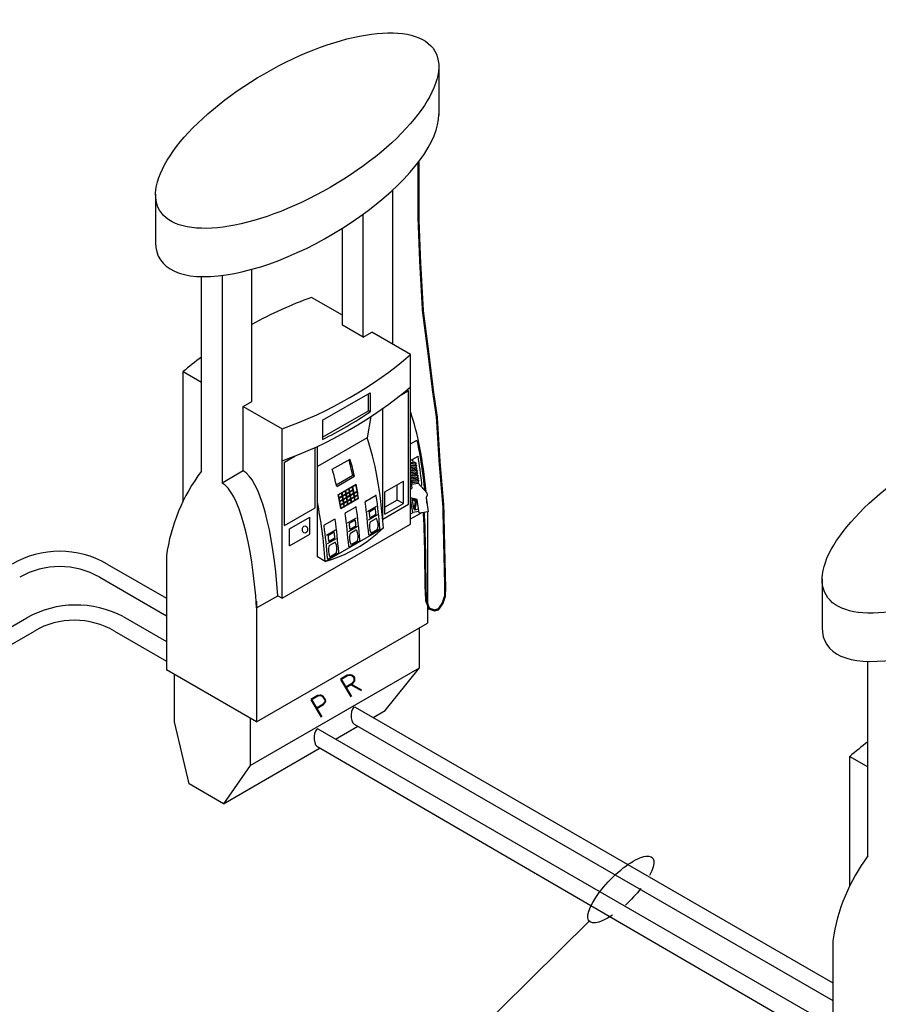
# Model space of a CAD drawing. Extents: x -15886 to -11493, y 1975 to 5059.
# Tile 45 of 47: x -12679 to -12293, y 3336 to 3779. Entities that reach past the tile are written whole.
import ezdxf

# ---------------------------------------------------------------- set-up
doc = ezdxf.new("R2010")
doc.units = 0
doc.header["$MEASUREMENT"] = 0
doc.header["$PDSIZE"] = 1
for name, color, linetype in [('DISPENSER', 3, 'CONTINUOUS'), ('PIPING-PRODUCT-PREMIUM', 5, 'CONTINUOUS'), ('PIPING-PRODUCT-REGULAR', 4, 'CONTINUOUS'), ('TEXT', 3, 'CONTINUOUS')]:
    doc.layers.add(name, color=color, linetype=linetype)
doc.styles.add('SIMPLEX', font='simplex')

msp = doc.modelspace()

# ---------------------------------------------------------------- linework, layer by layer
at = {"layer": 'DISPENSER'}
for p, q in [((-12490.69, 3757.85, 0), (-12490.69, 3735.75, 0)), ((-12511.29, 3632.55, 0), (-12511.29, 3702.15, 0)), ((-12618.12, 3700.12, 0), (-12618.12, 3678.38, 0)), ((-12524.69, 3635.82, 0), (-12524.69, 3691.15, 0)), ((-12534.03, 3641.21, 0), (-12534.03, 3684.83, 0)), ((-12574.77, 3606.91, 0), (-12574.77, 3666.38, 0)), ((-12597.52, 3575.51, 0), (-12597.52, 3663.09, 0)), ((-12588.18, 3663.61, 0), (-12588.18, 3570.11, 0)), ((-12534.03, 3645.69, 0), (-12547.9, 3653.69, 0)), ((-12524.69, 3635.82, 0), (-12534.03, 3641.21, 0)), ((-12524.69, 3635.82, 0), (-12520.82, 3638.06, 0)), ((-12503.33, 3627.96, 0), (-12520.82, 3638.06, 0)), ((-12503.33, 3551.69, 0), (-12503.33, 3627.96, 0)), ((-12605.73, 3620.3, 0), (-12597.52, 3615.56, 0)), ((-12605.73, 3562.09, 0), (-12605.73, 3620.3, 0)), ((-12578.65, 3604.67, 0), (-12574.77, 3606.91, 0)), ((-12578.65, 3575.62, 0), (-12578.65, 3604.67, 0)), ((-12578.65, 3604.67, 0), (-12561.16, 3594.57, 0)), ((-12515.88, 3553.97, 0), (-12515.88, 3603.76, 0)), ((-12521.2, 3600.12, 0), (-12522.93, 3590.59, 0)), ((-12561.16, 3518.31, 0), (-12561.16, 3594.57, 0)), ((-12522.93, 3590.59, 0), (-12545.32, 3577.66, 0)), ((-12545.32, 3536.98, 0), (-12545.32, 3586.64, 0)), ((-12578.65, 3575.62, 0), (-12588.18, 3570.11, 0)), ((-12522.75, 3557.39, 0), (-12518.7, 3559.73, 0)), ((-12531.75, 3552.19, 0), (-12527.7, 3554.53, 0)), ((-12522.33, 3553.61, 0), (-12518.28, 3555.95, 0)), ((-12495.8, 3557.18, 0), (-12495.8, 3507.09, 0)), ((-12561.16, 3518.31, 0), (-12503.33, 3551.69, 0)), ((-12541.75, 3534.92, 0), (-12515.6, 3550.02, 0)), ((-12531.33, 3548.41, 0), (-12527.28, 3550.75, 0)), ((-12541.25, 3546.71, 0), (-12537.2, 3549.05, 0)), ((-12540.83, 3542.93, 0), (-12536.78, 3545.26, 0)), ((-12613.26, 3537.38, 0), (-12613.26, 3486.12, 0)), ((-12541.75, 3534.92, 0), (-12545.32, 3536.98, 0)), ((-12318.12, 3526.91, 0), (-12318.12, 3505.18, 0)), ((-12572.69, 3513.96, 0), (-12563.16, 3519.46, 0)), ((-12563.16, 3519.46, 0), (-12561.16, 3518.31, 0)), ((-12572.69, 3517.02, 0), (-12572.69, 3462.7, 0)), ((-12572.69, 3462.7, 0), (-12495.8, 3507.09, 0)), ((-12297.52, 3402.3, 0), (-12297.52, 3489.88, 0)), ((-12572.69, 3462.7, 0), (-12613.26, 3486.12, 0)), ((-12305.73, 3447.1, 0), (-12297.52, 3442.36, 0)), ((-12305.73, 3388.88, 0), (-12305.73, 3447.1, 0)), ((-12313.26, 3364.18, 0), (-12313.26, 3312.92, 0))]:
    msp.add_line(p, q, dxfattribs=at)
at = {"layer": 'DISPENSER', "color": 2}
for p, q in [((-12542.96, 3598.4, 0), (-12521.52, 3610.78, 0)), ((-12521.52, 3610.78, 0), (-12521.52, 3602.28, 0)), ((-12508.08, 3609.62, 0), (-12504.33, 3611.79, 0)), ((-12504.33, 3560.65, 0), (-12504.33, 3611.79, 0)), ((-12542.96, 3598.4, 0), (-12542.96, 3589.79, 0)), ((-12546.32, 3558.98, 0), (-12546.32, 3586.18, 0)), ((-12503.33, 3587.81, 0), (-12501, 3589.16, 0)), ((-12560.16, 3579.56, 0), (-12555.4, 3582.31, 0)), ((-12538.6, 3576.36, 0), (-12530.6, 3580.97, 0)), ((-12503.33, 3580.33, 0), (-12500.01, 3582.24, 0)), ((-12560.16, 3550.99, 0), (-12560.16, 3579.56, 0)), ((-12536.62, 3568.58, 0), (-12528.62, 3573.2, 0)), ((-12514.94, 3566.23, 0), (-12506.6, 3571.04, 0)), ((-12506.6, 3560.92, 0), (-12506.6, 3571.04, 0)), ((-12534.78, 3558.71, 0), (-12526.78, 3563.33, 0)), ((-12523.55, 3562.04, 0), (-12519.17, 3564.57, 0)), ((-12514.94, 3556.11, 0), (-12514.94, 3566.23, 0)), ((-12560.16, 3550.99, 0), (-12546.32, 3558.98, 0)), ((-12532.55, 3556.84, 0), (-12528.17, 3559.38, 0)), ((-12515.88, 3553.97, 0), (-12504.33, 3560.65, 0)), ((-12514.94, 3556.11, 0), (-12506.6, 3560.92, 0)), ((-12557.8, 3549.59, 0), (-12548.68, 3554.85, 0)), ((-12548.68, 3547.14, 0), (-12548.68, 3554.85, 0)), ((-12503.33, 3556.31, 0), (-12502.17, 3556.98, 0)), ((-12503.33, 3554, 0), (-12498.51, 3556.78, 0)), ((-12557.8, 3541.88, 0), (-12557.8, 3549.59, 0)), ((-12557.8, 3541.88, 0), (-12548.68, 3547.14, 0)), ((-12521.85, 3546.7, 0), (-12517.47, 3549.23, 0)), ((-12530.85, 3541.5, 0), (-12526.47, 3544.04, 0)), ((-12540.35, 3536.02, 0), (-12535.97, 3538.55, 0)), ((-12499.37, 3487.02, 0), (-12499.37, 3505.03, 0)), ((-12575.61, 3443, 0), (-12499.37, 3487.02, 0)), ((-12514.85, 3467.78, 0), (-12499.37, 3487.02, 0)), ((-12520.25, 3464.66, 0), (-12514.85, 3467.78, 0))]:
    msp.add_line(p, q, dxfattribs=at)
at = {"layer": 'DISPENSER', "color": 7}
for p, q in [((-12522.31, 3602.74, 0), (-12522.31, 3610.32, 0)), ((-12542.96, 3590.82, 0), (-12522.31, 3602.74, 0)), ((-12521.52, 3602.28, 0), (-12522.31, 3602.74, 0)), ((-12500.81, 3579.14, 0), (-12503.33, 3578.77, 0)), ((-12501.29, 3578.43, 0), (-12503.33, 3578.13, 0)), ((-12500.64, 3578.02, 0), (-12503.33, 3577.62, 0)), ((-12501.12, 3577.31, 0), (-12503.33, 3576.98, 0)), ((-12500.48, 3576.9, 0), (-12503.33, 3576.48, 0)), ((-12536.81, 3569.4, 0), (-12529.42, 3573.66, 0)), ((-12528.62, 3573.2, 0), (-12529.42, 3573.66, 0)), ((-12500.96, 3576.19, 0), (-12503.33, 3575.84, 0)), ((-12500.31, 3575.78, 0), (-12503.33, 3575.34, 0)), ((-12500.79, 3575.07, 0), (-12503.33, 3574.7, 0)), ((-12500.15, 3574.67, 0), (-12503.33, 3574.2, 0)), ((-12499.98, 3573.55, 0), (-12503.33, 3573.06, 0)), ((-12499.82, 3572.43, 0), (-12503.33, 3571.92, 0)), ((-12500.63, 3573.96, 0), (-12503.26, 3573.57, 0)), ((-12500.46, 3572.84, 0), (-12503.1, 3572.45, 0)), ((-12532.55, 3566.79, 0), (-12531.17, 3567.58, 0)), ((-12530.95, 3567.71, 0), (-12529.57, 3568.51, 0)), ((-12529.35, 3568.64, 0), (-12527.97, 3569.43, 0)), ((-12509.39, 3562.53, 0), (-12509.39, 3569.43, 0)), ((-12499.66, 3571.31, 0), (-12503.33, 3570.77, 0)), ((-12500.3, 3571.72, 0), (-12502.93, 3571.33, 0)), ((-12535.75, 3564.94, 0), (-12534.37, 3565.73, 0)), ((-12535.5, 3563.63, 0), (-12534.13, 3564.42, 0)), ((-12535.45, 3563.37, 0), (-12532.48, 3565.09, 0)), ((-12534.15, 3565.87, 0), (-12532.77, 3566.66, 0)), ((-12533.9, 3564.56, 0), (-12532.53, 3565.35, 0)), ((-12533.61, 3562.98, 0), (-12532.24, 3563.77, 0)), ((-12533.57, 3562.72, 0), (-12532.2, 3563.51, 0)), ((-12532.3, 3565.48, 0), (-12530.93, 3566.27, 0)), ((-12532.25, 3565.22, 0), (-12530.88, 3566.01, 0)), ((-12532.01, 3563.91, 0), (-12530.64, 3564.7, 0)), ((-12531.97, 3563.65, 0), (-12530.6, 3564.44, 0)), ((-12531.74, 3562.33, 0), (-12530.37, 3563.12, 0)), ((-12530.7, 3566.4, 0), (-12529.33, 3567.19, 0)), ((-12530.65, 3566.14, 0), (-12529.28, 3566.93, 0)), ((-12530.41, 3564.83, 0), (-12529.04, 3565.62, 0)), ((-12530.37, 3564.57, 0), (-12529, 3565.36, 0)), ((-12530.14, 3563.26, 0), (-12528.77, 3564.05, 0)), ((-12530.1, 3562.99, 0), (-12528.73, 3563.78, 0)), ((-12528.81, 3565.76, 0), (-12527.44, 3566.55, 0)), ((-12528.77, 3565.49, 0), (-12527.4, 3566.28, 0)), ((-12528.54, 3564.18, 0), (-12527.17, 3564.97, 0)), ((-12528.5, 3563.92, 0), (-12527.13, 3564.71, 0)), ((-12528.29, 3562.6, 0), (-12526.92, 3563.39, 0)), ((-12535.21, 3562.06, 0), (-12533.84, 3562.85, 0)), ((-12535.17, 3561.8, 0), (-12533.8, 3562.59, 0)), ((-12534.94, 3560.49, 0), (-12533.57, 3561.28, 0)), ((-12534.9, 3560.22, 0), (-12533.53, 3561.01, 0)), ((-12534.69, 3558.91, 0), (-12533.32, 3559.7, 0)), ((-12533.34, 3561.41, 0), (-12531.97, 3562.2, 0)), ((-12533.3, 3561.15, 0), (-12531.93, 3561.94, 0)), ((-12533.09, 3559.83, 0), (-12531.72, 3560.62, 0)), ((-12531.7, 3562.07, 0), (-12530.33, 3562.86, 0)), ((-12531.49, 3560.76, 0), (-12530.12, 3561.55, 0)), ((-12529.89, 3561.68, 0), (-12528.52, 3562.47, 0)), ((-12509.39, 3562.53, 0), (-12514.94, 3559.33, 0)), ((-12506.6, 3560.92, 0), (-12509.39, 3562.53, 0))]:
    msp.add_line(p, q, dxfattribs=at)
at = {"layer": 'DISPENSER', "color": 1}
for p, q in [((-12501.45, 3579.54, 0), (-12503.33, 3579.27, 0)), ((-12501.45, 3579.54, 0), (-12503.33, 3579.27, 0)), ((-12502.52, 3580.79, 0), (-12502.32, 3579.42, 0)), ((-12501.45, 3579.54, 0), (-12500.81, 3579.14, 0)), ((-12500.81, 3579.14, 0), (-12501.29, 3578.43, 0)), ((-12501.29, 3578.43, 0), (-12500.64, 3578.02, 0)), ((-12500.64, 3578.02, 0), (-12501.12, 3577.31, 0)), ((-12501.12, 3577.31, 0), (-12500.48, 3576.9, 0)), ((-12500.48, 3576.9, 0), (-12500.96, 3576.19, 0)), ((-12503.33, 3573.62, 0), (-12503.26, 3573.57, 0)), ((-12503.26, 3573.57, 0), (-12503.33, 3573.49, 0)), ((-12503.33, 3572.64, 0), (-12503.1, 3572.45, 0)), ((-12503.1, 3572.45, 0), (-12503.33, 3572.19, 0)), ((-12500.96, 3576.19, 0), (-12500.31, 3575.78, 0)), ((-12500.31, 3575.78, 0), (-12500.79, 3575.07, 0)), ((-12500.79, 3575.07, 0), (-12500.15, 3574.67, 0)), ((-12500.15, 3574.67, 0), (-12500.63, 3573.96, 0)), ((-12500.63, 3573.96, 0), (-12499.98, 3573.55, 0)), ((-12499.98, 3573.55, 0), (-12500.46, 3572.84, 0)), ((-12500.46, 3572.84, 0), (-12499.82, 3572.43, 0)), ((-12499.82, 3572.43, 0), (-12500.3, 3571.72, 0)), ((-12503.33, 3571.65, 0), (-12502.93, 3571.33, 0)), ((-12502.93, 3571.33, 0), (-12503.33, 3570.88, 0)), ((-12503.33, 3570.67, 0), (-12502.77, 3570.22, 0)), ((-12500.14, 3570.6, 0), (-12502.77, 3570.22, 0)), ((-12502.77, 3570.22, 0), (-12502.69, 3569.66, 0)), ((-12500.3, 3571.72, 0), (-12499.66, 3571.31, 0)), ((-12499.66, 3571.31, 0), (-12500.14, 3570.6, 0)), ((-12500.14, 3570.6, 0), (-12500.05, 3570.04, 0))]:
    msp.add_line(p, q, dxfattribs=at)
at = {"layer": 'DISPENSER', "const_width": 1, "elevation": 0}
msp.add_lwpolyline([(-12499.82, 3714.67), (-12499.82, 3689.57), (-12499.07, 3669.99), (-12497.81, 3647.49), (-12495.31, 3628.32), (-12493.23, 3611.23), (-12491.56, 3599.98), (-12490.31, 3579.56), (-12488.64, 3559.98), (-12488.22, 3541.23), (-12487.8, 3523.73), (-12487.89, 3519.29), (-12488.98, 3516.04), (-12490.9, 3513.28), (-12492.63, 3512.83), (-12495.02, 3513.67), (-12496.33, 3517.1), (-12496.6, 3521.81), (-12496.63, 3527.53), (-12496.79, 3532.5), (-12496.79, 3538.51), (-12496.91, 3542.59), (-12497.03, 3546.8), (-12497.15, 3551.84), (-12497.47, 3556.93)], dxfattribs=at)
at = {"layer": 'DISPENSER', "color": 2, "elevation": 0}
for points in [[(-12535.88, 3565.01), (-12527.88, 3569.63)], [(-12575.61, 3464.39), (-12575.61, 3443), (-12587.52, 3425.82), (-12603.01, 3434.76), (-12609.69, 3462.68), (-12609.69, 3484.06)], [(-12537.13, 3454.91), (-12527.13, 3460.69)], [(-12587.52, 3425.82), (-12544.01, 3450.94)]]:
    msp.add_lwpolyline(points, dxfattribs=at)
at = {"layer": 'DISPENSER', "color": 7, "elevation": 0}
for points in [[(-12530.93, 3566.27, 0.001855), (-12531.17, 3567.58)], [(-12530.7, 3566.4, 0.001852), (-12530.95, 3567.71)], [(-12529.33, 3567.19, 0.001855), (-12529.57, 3568.51)], [(-12528.81, 3565.76, 0.004071), (-12529.35, 3568.64, 0.004071)], [(-12527.44, 3566.55), (-12527.44, 3566.55, 0.004293), (-12527.97, 3569.43)], [(-12535.5, 3563.63, 0.001852), (-12535.75, 3564.94)], [(-12535.21, 3562.06, 0.00185), (-12535.45, 3563.37, 0.00185)], [(-12534.13, 3564.42, 0.001855), (-12534.37, 3565.73)], [(-12533.9, 3564.56, 0.001852), (-12534.15, 3565.87)], [(-12533.84, 3562.85, 0.001853), (-12534.08, 3564.16)], [(-12533.61, 3562.98, 0.00185), (-12533.85, 3564.3)], [(-12532.53, 3565.35, 0.001855), (-12532.77, 3566.66)], [(-12532.3, 3565.48, 0.001852), (-12532.55, 3566.79)], [(-12532.24, 3563.77, 0.001853), (-12532.48, 3565.09)], [(-12532.01, 3563.91, 0.00185), (-12532.25, 3565.22)], [(-12531.97, 3562.2, 0.001852), (-12532.2, 3563.51)], [(-12531.74, 3562.33, 0.001849), (-12531.97, 3563.65)], [(-12530.64, 3564.7, 0.001853), (-12530.88, 3566.01)], [(-12530.41, 3564.83, 0.00185), (-12530.65, 3566.14)], [(-12530.37, 3563.12, 0.001852), (-12530.6, 3564.44, 0.001852)], [(-12530.14, 3563.26, 0.001849), (-12530.37, 3564.57, 0.001849)], [(-12529.04, 3565.62, 0.001853), (-12529.28, 3566.93)], [(-12528.77, 3564.05, 0.001852), (-12529, 3565.36, 0.001852)], [(-12528.54, 3564.18, 0.001849), (-12528.77, 3565.49, 0.001849)], [(-12528.52, 3562.47, 0.001851), (-12528.73, 3563.78, 0.001851)], [(-12528.29, 3562.6, 0.001848), (-12528.5, 3563.92, 0.001848)], [(-12527.17, 3564.97), (-12527.17, 3564.97, 0.001822), (-12527.4, 3566.28)], [(-12526.92, 3563.39), (-12526.92, 3563.39, 0.001749), (-12527.13, 3564.71)], [(-12534.94, 3560.49, 0.001849), (-12535.17, 3561.8, 0.001849)], [(-12534.69, 3558.91, 0.001848), (-12534.9, 3560.22)], [(-12533.57, 3561.28, 0.001852), (-12533.8, 3562.59, 0.001852)], [(-12533.34, 3561.41, 0.001849), (-12533.57, 3562.72)], [(-12533.32, 3559.7, 0.001851), (-12533.53, 3561.01)], [(-12533.09, 3559.83, 0.001848), (-12533.3, 3561.15)], [(-12531.72, 3560.62, 0.001851), (-12531.93, 3561.94)], [(-12531.49, 3560.76, 0.001848), (-12531.7, 3562.07)], [(-12530.12, 3561.55, 0.001851), (-12530.33, 3562.86)], [(-12529.89, 3561.68, 0.001848), (-12530.1, 3562.99)]]:
    msp.add_lwpolyline(points, format="xyb", dxfattribs=at)
at = {"layer": 'DISPENSER', "elevation": 0}
for points in [[(-12503.33, 3567.26), (-12502.7, 3568.05), (-12502.93, 3569.62), (-12499.92, 3570.06), (-12496.08, 3565.83), (-12495.91, 3564.65), (-12496.38, 3563.64), (-12495.44, 3557.23), (-12499.5, 3556.64), (-12500.4, 3562.76), (-12503.33, 3563.57)], [(-12499.61, 3557.36), (-12502.42, 3556.94), (-12503.33, 3563.09)]]:
    msp.add_lwpolyline(points, dxfattribs=at)
for points in [[(-12499.76, 3558.44), (-12500.95, 3558.06, -0.46232), (-12501.92, 3558.67), (-12502.61, 3563.37)], [(-12502.25, 3563.27), (-12501.17, 3562.58, -0.243692), (-12500.85, 3561.48), (-12501.45, 3558.08)], [(-12502.52, 3562.85), (-12501.5, 3562.2, -0.226401), (-12501.34, 3561.57), (-12501.88, 3558.52)]]:
    msp.add_lwpolyline(points, format="xyb", dxfattribs=at)
at = {"layer": 'DISPENSER', "color": 1, "elevation": 0}
for points in [[(-12522.02, 3556.76, -0.001985), (-12521.82, 3554.91), (-12521.82, 3554.91, 0.543613), (-12521.44, 3554.72), (-12519.22, 3556.01, 0.297132), (-12518.97, 3556.5), (-12518.97, 3556.5, 0.002001), (-12519.18, 3558.35, 0.539267), (-12519.55, 3558.53), (-12521.77, 3557.25, 0.297833)], [(-12531.02, 3551.57, -0.001985), (-12530.82, 3549.72), (-12530.82, 3549.72, 0.543613), (-12530.44, 3549.53), (-12528.22, 3550.81, 0.297132), (-12527.97, 3551.3), (-12527.97, 3551.3, 0.002001), (-12528.18, 3553.15, 0.539267), (-12528.55, 3553.34), (-12530.77, 3552.06, 0.297833)], [(-12540.52, 3546.08, -0.001985), (-12540.32, 3544.23), (-12540.32, 3544.23, 0.543613), (-12539.94, 3544.04), (-12537.72, 3545.33, 0.297132), (-12537.47, 3545.82), (-12537.47, 3545.82, 0.002001), (-12537.68, 3547.66, 0.539267), (-12538.05, 3547.85), (-12540.27, 3546.57, 0.297833)]]:
    msp.add_lwpolyline(points, format="xyb", close=True, dxfattribs=at)
at = {"layer": 'DISPENSER', "color": 2, "elevation": 0}
for points in [[(-12542.3, 3550.86, -0.305739), (-12542.05, 3551.36), (-12537.67, 3553.89, -0.531751), (-12537.29, 3553.71)], [(-12521.3, 3547.9, 0.441442), (-12520.95, 3547.78), (-12518.47, 3549.22, 0.191447), (-12518.24, 3549.51, 0.189181), (-12518.61, 3554.01, 0.433762), (-12518.96, 3554.12), (-12521.42, 3552.7, 0.195171), (-12521.65, 3552.4, 0.178806), (-12521.3, 3547.9)], [(-12530.3, 3542.7, 0.441442), (-12529.95, 3542.59), (-12527.47, 3544.02, 0.191447), (-12527.24, 3544.31, 0.189181), (-12527.61, 3548.81, 0.433762), (-12527.96, 3548.92), (-12530.42, 3547.5, 0.195171), (-12530.65, 3547.21, 0.178806), (-12530.3, 3542.7)], [(-12539.8, 3537.21, 0.441442), (-12539.45, 3537.1), (-12536.97, 3538.54, 0.191447), (-12536.74, 3538.83, 0.189181), (-12537.11, 3543.33, 0.433762), (-12537.46, 3543.44), (-12539.92, 3542.02, 0.195171), (-12540.15, 3541.72, 0.178806), (-12539.8, 3537.21)]]:
    msp.add_lwpolyline(points, format="xyb", dxfattribs=at)
at = {"layer": 'DISPENSER'}
for centre, radius, start, end in [((-12484.92, 3477.83, 0), 186.8, 109.7038, 118.7516), ((-12484.92, 3477.83, 0), 186.8, 127.0696, 130.2962), ((-12624.14, 3770.43, 0), 186.8, 289.7038, 310.2962), ((-12624.14, 3756, 0), 186.8, 289.7038, 310.2962), ((-12531.75, 3526.04, 0), 82.29, 143.0509, 172.0774), ((-12558.51, 3594.15, 0), 61.55, 285.799, 314.201), ((-12184.92, 3304.62, 0), 186.8, 127.0696, 130.2962), ((-12231.75, 3352.84, 0), 82.29, 143.0509, 172.0774)]:
    msp.add_arc(centre, radius, start, end, dxfattribs=at)
at = {"layer": 'DISPENSER', "color": 2}
for centre, radius, start, end in [((-12626.04, 3757.1, 0), 186.8, 296.4081, 304.0252), ((-12500.75, 3588.72, 0), 0.5, 12.0587, 120), ((-12500.3, 3569.86, 0), 2, 324.0662, 6.3253), ((-12519.04, 3564.36, 0), 0.25, 7.9925, 120), ((-12528.04, 3559.16, 0), 0.25, 7.9925, 120), ((-12523.3, 3561.61, 0), 0.5, 120, 188.0017), ((-12532.3, 3556.41, 0), 0.5, 120, 188.0017), ((-12521.98, 3546.92, 0), 0.25, 184.3797, 300), ((-12517.72, 3549.66, 0), 0.5, 300, 4.3611), ((-12530.98, 3541.72, 0), 0.25, 184.3797, 300), ((-12526.72, 3544.47, 0), 0.5, 300, 4.3611), ((-12536.22, 3538.98, 0), 0.5, 300, 4.3611), ((-12540.48, 3536.24, 0), 0.25, 184.3797, 300)]:
    msp.add_arc(centre, radius, start, end, dxfattribs=at)
at = {"layer": 'DISPENSER'}
for centre in [(-12554.4, 3728.8, 0), (-12254.4, 3555.59, 0)]:
    msp.add_ellipse(centre, major_axis=(-61.98, -35.78), ratio=0.413103, dxfattribs=at)
for centre, major_axis, ratio, start_param, end_param in [((-12554.4, 3707.07, 0), (-61.98, -35.78), 0.413103, 6.043584, 9.196117), ((-12511.34, 3549.96, 0), (-2.11, 65.07), 0.244624, 4.956517, 5.628974), ((-12530.94, 3538.64, 0), (-2.11, 65.07), 0.244624, 4.880239, 5.628974), ((-12578.7, 3511.07, 0), (-2.11, 65.07), 0.244624, 4.833761, 6.148341), ((-12588.23, 3505.57, 0), (-2.11, 65.07), 0.244624, 4.833761, 6.148341), ((-12511.34, 3549.96, 0), (-2.11, 65.07), 0.244624, 4.871248, 4.921949), ((-12511.34, 3549.96, 0), (-2.11, 65.07), 0.244624, 4.871248, 4.921949), ((-12557.1, 3523.54, 0), (-2.11, 65.07), 0.244624, 4.880239, 5.328056), ((-12254.4, 3533.86, 0), (-61.98, -35.78), 0.413103, 6.043584, 9.196117)]:
    msp.add_ellipse(centre, major_axis=major_axis, ratio=ratio, start_param=start_param, end_param=end_param, dxfattribs=at)
at = {"layer": 'DISPENSER', "color": 2}
for centre, start_param, end_param in [((-12540.02, 3533.4, 0), 5.362633, 5.524395), ((-12548.02, 3528.78, 0), 5.362633, 5.524395), ((-12540.02, 3533.4, 0), 5.182346, 5.294844), ((-12548.02, 3528.78, 0), 5.182346, 5.294844), ((-12532.52, 3537.73, 0), 4.889465, 5.126567), ((-12541.52, 3532.54, 0), 4.889465, 5.126567), ((-12537.52, 3534.85, 0), 4.890753, 5.127124), ((-12546.52, 3529.65, 0), 4.890753, 5.127124), ((-12556.02, 3524.17, 0), 4.890753, 5.127124), ((-12551.02, 3527.05, 0), 4.889465, 5.126567)]:
    msp.add_ellipse(centre, major_axis=(-2.11, 65.07), ratio=0.244624, start_param=start_param, end_param=end_param, dxfattribs=at)
at = {"layer": 'DISPENSER', "color": 7}
msp.add_ellipse((-12540.81, 3533.86, 0), major_axis=(-2.11, 65.07), ratio=0.244624, start_param=5.362633, end_param=5.506849, dxfattribs=at)
at = {"layer": 'DISPENSER', "color": 1}
msp.add_ellipse((-12550.91, 3549.25, 0), major_axis=(0, 1.67), ratio=0.698745, dxfattribs=at)
at = {"layer": 'DISPENSER', "color": 2}
msp.add_open_spline([(-12496.97, 3566.81, 0), (-12496.98, 3566.92, 0), (-12496.99, 3567.03, 0), (-12497.56, 3572.94, 0), (-12498.32, 3578.5, 0), (-12499.56, 3585.42, 0), (-12499.9, 3587.15, 0), (-12500.26, 3588.83, 0)], degree=3, knots=[4.9670864, 4.9670864, 4.9670864, 4.9670864, 4.9724958, 4.9724958, 5.2499643, 5.2499643, 5.346627, 5.346627, 5.346627, 5.346627], dxfattribs=at)
msp.add_open_spline([(-12498.31, 3570.08, 0), (-12498.78, 3574.31, 0), (-12499.35, 3578.39, 0), (-12500.01, 3582.24, 0)], degree=3, dxfattribs=at)
at = {"layer": 'DISPENSER'}
for p in [(-12533.18, 3559.63, 0), (-12531.58, 3560.56, 0), (-12529.98, 3561.48, 0), (-12528.38, 3562.4, 0)]:
    msp.add_point(p, dxfattribs=at)
at = {"layer": 'PIPING-PRODUCT-PREMIUM'}
for p, q in [((-12632.75, 3510.12, 0), (-12613.26, 3498.87, 0)), ((-13887.29, 2810.25, 0), (-12676.12, 3509.52, 0)), ((-13883.85, 2804.3, 0), (-12672.69, 3503.56, 0)), ((-12636.59, 3503.51, 0), (-12613.26, 3489.94, 0)), ((-12545.06, 3459.49, 0), (-12313.26, 3325.66, 0)), ((-12545.51, 3451.81, 0), (-12313.26, 3316.74, 0))]:
    msp.add_line(p, q, dxfattribs=at)
for centre, radius, start, end in [((-12653.88, 3469.35, 0), 45.91, 62.5993, 118.9831), ((-12654.69, 3472.39, 0), 36, 59.8188, 120)]:
    msp.add_arc(centre, radius, start, end, dxfattribs=at)
msp.add_ellipse((-12545.06, 3455.59, 0), major_axis=(0, 3.91), ratio=0.45242, start_param=0, end_param=2.887656, dxfattribs=at)
at = {"layer": 'PIPING-PRODUCT-REGULAR'}
for p, q in [((-12639.86, 3533.72, 0), (-12613.26, 3518.36, 0)), ((-12643.3, 3527.76, 0), (-12613.26, 3510.41, 0)), ((-12528.36, 3469.34, 0), (-12313.26, 3345.15, 0)), ((-12528.8, 3461.65, 0), (-12313.26, 3337.21, 0))]:
    msp.add_line(p, q, dxfattribs=at)
for radius in [42.88, 36]:
    msp.add_arc((-12661.3, 3496.58, 0), radius, 60, 120.0027, dxfattribs=at)
msp.add_ellipse((-12528.36, 3465.44, 0), major_axis=(0, 3.91), ratio=0.45242, start_param=0, end_param=2.887656, dxfattribs=at)
at = {"layer": 'TEXT', "linetype": 'Continuous', "elevation": 0}
msp.add_lwpolyline([(-12513.06, 3320.59), (-12475.97, 3320.59), (-12422.96, 3372.97)], dxfattribs=at)
at = {"layer": 'TEXT', "extrusion": (0, 0, -1)}
for start_param, end_param in [(5.284483, 10.263812), (10.656918, 11.173308)]:
    msp.add_ellipse((-12408.73, 3387.25, 0), major_axis=(-14.16, -14.36), ratio=0.320896, start_param=start_param, end_param=end_param, dxfattribs=at)

# ---------------------------------------------------------------- texts
at = {"layer": 'DISPENSER', "style": 'SIMPLEX'}
for s, p in [('R', (-12531.46, 3473.36, 0)), ('P', (-12544.86, 3464.17, 0))]:
    msp.add_text(s, height=9, rotation=30.8698, dxfattribs=at).set_placement(p)

doc.saveas('drawing.dxf')
